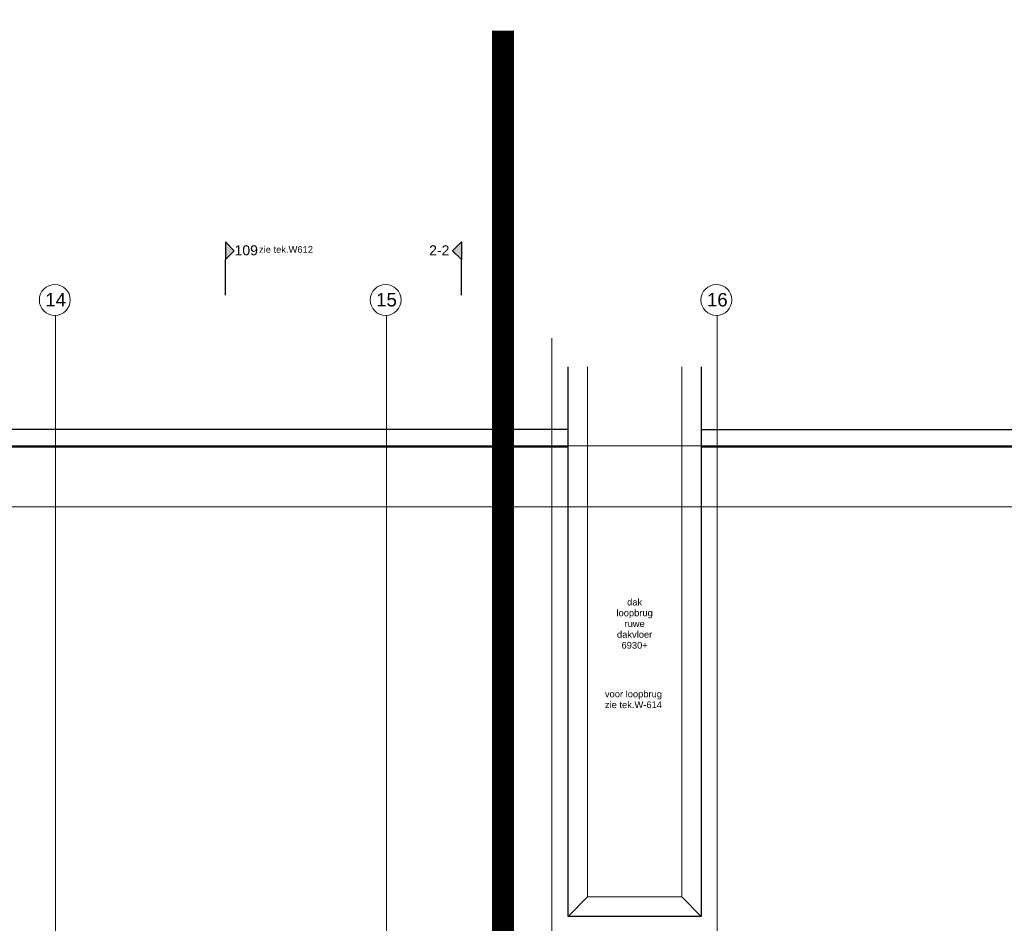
# Model space of a CAD drawing. Extents: x -38005 to 156061, y -31182 to 68140.
# Tile 22 of 48: x 16071 to 38393, y 47657 to 68140. Entities that reach past the tile are written whole.
import ezdxf
from ezdxf.enums import TextEntityAlignment as Align

# ---------------------------------------------------------------- set-up
doc = ezdxf.new("R2010")
doc.units = 0
doc.header["$LTSCALE"] = 50
doc.set_wipeout_variables(frame=1)
doc.linetypes.add('STYLE_11', pattern=[5, 3.888855, -0.416718, 0.277786, -0.416641])
for name, color, linetype in [('AB$1A---_ATTRIB050', 8, 'CONTINUOUS'), ('AL$1A---_ALGEMEEN', 8, 'CONTINUOUS'), ('AM$1A---_ARCERING', 8, 'CONTINUOUS'), ('AT$1A---_TEKST035', 8, 'CONTINUOUS'), ('BOUWKUNDIG', 8, 'CONTINUOUS'), ('kaderscheiding', 9, 'CONTINUOUS'), ('Tekening scheiding', 8, 'CONTINUOUS')]:
    doc.layers.add(name, color=color, linetype=linetype)
doc.layers.add('stramienen', color=1, linetype='CONTINUOUS', lineweight=15)
doc.styles.add('Arial', font='ARIAL.TTF')
doc.styles.get("Standard").update_dxf_attribs({"font": 'ISOCP'})

# ---------------------------------------------------------------- blocks, each defined once
blk = doc.blocks.new('A$C607426BE')
at = {"layer": 'kaderscheiding', "const_width": 500}
blk.add_lwpolyline([(-72180, -16016), (-72180, 82805)], dxfattribs=at)
blk = doc.blocks.new('drsnd pijl')
at = {"layer": 'AM$1A---_ARCERING', "linetype": 'Continuous', "lineweight": 0}
blk.add_hatch(color=256, dxfattribs=at).paths.add_polyline_path([(1005, 442), (200, 442), (0, 242), (-200, 442), (200, 442)])
at = {"layer": 'AL$1A---_ALGEMEEN', "color": 0}
blk.add_lwpolyline([(1005, 442), (200, 442), (0, 242), (-200, 442), (200, 442)], dxfattribs=at)
at = {"layer": 'AL$1A---_ALGEMEEN', "color": 0, "style": 'Arial'}
blk.add_attdef('peil', text='', height=227, rotation=90, dxfattribs=at).set_placement((170, -290), align=Align.BOTTOM_LEFT)
at = {"layer": 'AL$1A---_ALGEMEEN', "color": 0, "flags": 1}
blk.add_attdef('onderdeel', (-200, -700), '', height=227, dxfattribs=at)
blk = doc.blocks.new('200254 W 213 09-03-2007')
at = {"layer": 'AL$1A---_ALGEMEEN'}
for p, q in [((19604.55, 4194.87), (18989.05, 4194.87)), ((20033.65, 4194.75), (19661.65, 4194.75))]:
    blk.add_line(p, q, dxfattribs=at)
at = {"layer": 'AL$1A---_ALGEMEEN', "linetype": 'Continuous'}
for p, q in [((18990.35, 4186.99), (19605.05, 4186.99)), ((19661.65, 4186.99), (20033.65, 4186.99))]:
    blk.add_line(p, q, dxfattribs=at)
at = {"layer": 'stramienen', "linetype": 'STYLE_11', "ltscale": 50}
for p, q in [((19371.95, 2695.43), (19371.95, 4240.03)), ((19521.95, 2695.43), (19521.95, 4240.03)), ((19671.95, 2695.43), (19671.95, 4240.03)), ((19596.95, 2737.41), (19596.95, 4236.3))]:
    blk.add_line(p, q, dxfattribs=at)
at = {"layer": 'AL$1A---_ALGEMEEN'}
ref = blk.add_blockref('drsnd pijl', (19457.79, 4275.88), dxfattribs=dict(at, xscale=-0.02, yscale=0.02, zscale=0.02, rotation=90))
ref.add_attrib('peil', '109', dxfattribs={"layer": 'AB$1A---_ATTRIB050', "height": 4.546, "style": 'Arial'}).set_placement((19453.06, 4272.48), align=Align.BOTTOM_LEFT)
ref = blk.add_blockref('drsnd pijl', (19547.11, 4275.88), dxfattribs=dict(at, xscale=0.02, yscale=0.02, zscale=0.02, rotation=270))
ref.add_attrib('peil', '2-2', dxfattribs={"layer": 'AB$1A---_ATTRIB050', "height": 4.546, "style": 'Arial'}).set_placement((19541.3, 4272.48), align=Align.BOTTOM_LEFT)
at = {"layer": 'AT$1A---_TEKST035', "insert": (19476.39, 4276.46), "char_height": 3.0305, "attachment_point": 5, "line_spacing_factor": 0.967741, "style": 'Arial'}
blk.add_mtext('{\\C256;\\lzie tek.W612}', dxfattribs=at)
at = {"linetype": 'Continuous'}
for points in [[(19378.55, 4253.6), (19378.55, 4253.42), (19378.54, 4253.25), (19378.53, 4253.08), (19378.52, 4252.91), (19378.5, 4252.74), (19378.47, 4252.57), (19378.45, 4252.4), (19378.41, 4252.23), (19378.38, 4252.06), (19378.34, 4251.89), (19378.3, 4251.73), (19378.25, 4251.56), (19378.2, 4251.4), (19378.14, 4251.24), (19378.08, 4251.08), (19378.02, 4250.92), (19377.95, 4250.76), (19377.88, 4250.6), (19377.8, 4250.45), (19377.72, 4250.3), (19377.64, 4250.14), (19377.55, 4250), (19377.46, 4249.85), (19377.37, 4249.71), (19377.27, 4249.56), (19377.17, 4249.43), (19377.07, 4249.29), (19376.96, 4249.15), (19376.85, 4249.02), (19376.74, 4248.89), (19376.62, 4248.77), (19376.5, 4248.65), (19376.38, 4248.53), (19376.25, 4248.41), (19376.12, 4248.29), (19375.99, 4248.18), (19375.86, 4248.08), (19375.72, 4247.97), (19375.58, 4247.87), (19375.44, 4247.77), (19375.29, 4247.68), (19375.15, 4247.59), (19375, 4247.5), (19374.85, 4247.42), (19374.7, 4247.34), (19374.54, 4247.27), (19374.39, 4247.2), (19374.23, 4247.13), (19374.07, 4247.06), (19373.91, 4247), (19373.75, 4246.95), (19373.58, 4246.9), (19373.42, 4246.85), (19373.25, 4246.81), (19373.08, 4246.77), (19372.91, 4246.73), (19372.75, 4246.7), (19372.58, 4246.67), (19372.41, 4246.65), (19372.24, 4246.63), (19372.06, 4246.61), (19371.89, 4246.6), (19371.72, 4246.6), (19371.55, 4246.6), (19371.38, 4246.6), (19371.21, 4246.6), (19371.03, 4246.61), (19370.86, 4246.63), (19370.69, 4246.65), (19370.52, 4246.67), (19370.35, 4246.7), (19370.18, 4246.73), (19370.02, 4246.77), (19369.85, 4246.81), (19369.68, 4246.85), (19369.52, 4246.9), (19369.35, 4246.95), (19369.19, 4247), (19369.03, 4247.06), (19368.87, 4247.13), (19368.71, 4247.2), (19368.56, 4247.27), (19368.4, 4247.34), (19368.25, 4247.42), (19368.1, 4247.5), (19367.95, 4247.59), (19367.8, 4247.68), (19367.66, 4247.77), (19367.52, 4247.87), (19367.38, 4247.97), (19367.24, 4248.08), (19367.11, 4248.18), (19366.98, 4248.29), (19366.85, 4248.41), (19366.72, 4248.53), (19366.6, 4248.65), (19366.48, 4248.77), (19366.36, 4248.89), (19366.25, 4249.02), (19366.14, 4249.15), (19366.03, 4249.29), (19365.93, 4249.43), (19365.83, 4249.56), (19365.73, 4249.71), (19365.64, 4249.85), (19365.55, 4250), (19365.46, 4250.14), (19365.38, 4250.3), (19365.3, 4250.45), (19365.22, 4250.6), (19365.15, 4250.76), (19365.08, 4250.92), (19365.02, 4251.08), (19364.96, 4251.24), (19364.9, 4251.4), (19364.85, 4251.56), (19364.8, 4251.73), (19364.76, 4251.89), (19364.72, 4252.06), (19364.68, 4252.23), (19364.65, 4252.4), (19364.63, 4252.57), (19364.6, 4252.74), (19364.58, 4252.91), (19364.57, 4253.08), (19364.56, 4253.25), (19364.55, 4253.42), (19364.55, 4253.6), (19364.55, 4253.77), (19364.56, 4253.94), (19364.57, 4254.11), (19364.58, 4254.28), (19364.6, 4254.45), (19364.63, 4254.62), (19364.65, 4254.79), (19364.68, 4254.96), (19364.72, 4255.13), (19364.76, 4255.3), (19364.8, 4255.46), (19364.85, 4255.63), (19364.9, 4255.79), (19364.96, 4255.95), (19365.02, 4256.11), (19365.08, 4256.27), (19365.15, 4256.43), (19365.22, 4256.59), (19365.3, 4256.74), (19365.38, 4256.9), (19365.46, 4257.05), (19365.55, 4257.19), (19365.64, 4257.34), (19365.73, 4257.48), (19365.83, 4257.63), (19365.93, 4257.77), (19366.03, 4257.9), (19366.14, 4258.04), (19366.25, 4258.17), (19366.36, 4258.3), (19366.48, 4258.42), (19366.6, 4258.55), (19366.72, 4258.66), (19366.85, 4258.78), (19366.98, 4258.9), (19367.11, 4259.01), (19367.24, 4259.11), (19367.38, 4259.22), (19367.52, 4259.32), (19367.66, 4259.42), (19367.8, 4259.51), (19367.95, 4259.6), (19368.1, 4259.69), (19368.25, 4259.77), (19368.4, 4259.85), (19368.56, 4259.92), (19368.71, 4259.99), (19368.87, 4260.06), (19369.03, 4260.13), (19369.19, 4260.19), (19369.35, 4260.24), (19369.52, 4260.29), (19369.68, 4260.34), (19369.85, 4260.39), (19370.02, 4260.43), (19370.18, 4260.46), (19370.35, 4260.49), (19370.52, 4260.52), (19370.69, 4260.54), (19370.86, 4260.56), (19371.03, 4260.58), (19371.21, 4260.59), (19371.38, 4260.59), (19371.55, 4260.6), (19371.72, 4260.59), (19371.89, 4260.59), (19372.06, 4260.58), (19372.24, 4260.56), (19372.41, 4260.54), (19372.58, 4260.52), (19372.75, 4260.49), (19372.91, 4260.46), (19373.08, 4260.43), (19373.25, 4260.39), (19373.42, 4260.34), (19373.58, 4260.29), (19373.75, 4260.24), (19373.91, 4260.19), (19374.07, 4260.13), (19374.23, 4260.06), (19374.39, 4259.99), (19374.54, 4259.92), (19374.7, 4259.85), (19374.85, 4259.77), (19375, 4259.69), (19375.15, 4259.6), (19375.29, 4259.51), (19375.44, 4259.42), (19375.58, 4259.32), (19375.72, 4259.22), (19375.86, 4259.11), (19375.99, 4259.01), (19376.12, 4258.9), (19376.25, 4258.78), (19376.38, 4258.66), (19376.5, 4258.55), (19376.62, 4258.42), (19376.74, 4258.3), (19376.85, 4258.17), (19376.96, 4258.04), (19377.07, 4257.9), (19377.17, 4257.77), (19377.27, 4257.63), (19377.37, 4257.48), (19377.46, 4257.34), (19377.55, 4257.19), (19377.64, 4257.05), (19377.72, 4256.9), (19377.8, 4256.74), (19377.88, 4256.59), (19377.95, 4256.43), (19378.02, 4256.27), (19378.08, 4256.11), (19378.14, 4255.95), (19378.2, 4255.79), (19378.25, 4255.63), (19378.3, 4255.46), (19378.34, 4255.3), (19378.38, 4255.13), (19378.41, 4254.96), (19378.45, 4254.79), (19378.47, 4254.62), (19378.5, 4254.45), (19378.52, 4254.28), (19378.53, 4254.11), (19378.54, 4253.94), (19378.55, 4253.77)], [(19528.55, 4253.6), (19528.55, 4253.42), (19528.54, 4253.25), (19528.53, 4253.08), (19528.52, 4252.91), (19528.5, 4252.74), (19528.47, 4252.57), (19528.45, 4252.4), (19528.41, 4252.23), (19528.38, 4252.06), (19528.34, 4251.89), (19528.3, 4251.73), (19528.25, 4251.56), (19528.2, 4251.4), (19528.14, 4251.24), (19528.08, 4251.08), (19528.02, 4250.92), (19527.95, 4250.76), (19527.88, 4250.6), (19527.8, 4250.45), (19527.72, 4250.3), (19527.64, 4250.14), (19527.55, 4250), (19527.46, 4249.85), (19527.37, 4249.71), (19527.27, 4249.56), (19527.17, 4249.43), (19527.07, 4249.29), (19526.96, 4249.15), (19526.85, 4249.02), (19526.74, 4248.89), (19526.62, 4248.77), (19526.5, 4248.65), (19526.38, 4248.53), (19526.25, 4248.41), (19526.12, 4248.29), (19525.99, 4248.18), (19525.86, 4248.08), (19525.72, 4247.97), (19525.58, 4247.87), (19525.44, 4247.77), (19525.29, 4247.68), (19525.15, 4247.59), (19525, 4247.5), (19524.85, 4247.42), (19524.7, 4247.34), (19524.54, 4247.27), (19524.39, 4247.2), (19524.23, 4247.13), (19524.07, 4247.06), (19523.91, 4247), (19523.75, 4246.95), (19523.58, 4246.9), (19523.42, 4246.85), (19523.25, 4246.81), (19523.08, 4246.77), (19522.91, 4246.73), (19522.75, 4246.7), (19522.58, 4246.67), (19522.41, 4246.65), (19522.24, 4246.63), (19522.06, 4246.61), (19521.89, 4246.6), (19521.72, 4246.6), (19521.55, 4246.6), (19521.38, 4246.6), (19521.21, 4246.6), (19521.03, 4246.61), (19520.86, 4246.63), (19520.69, 4246.65), (19520.52, 4246.67), (19520.35, 4246.7), (19520.18, 4246.73), (19520.02, 4246.77), (19519.85, 4246.81), (19519.68, 4246.85), (19519.52, 4246.9), (19519.35, 4246.95), (19519.19, 4247), (19519.03, 4247.06), (19518.87, 4247.13), (19518.71, 4247.2), (19518.56, 4247.27), (19518.4, 4247.34), (19518.25, 4247.42), (19518.1, 4247.5), (19517.95, 4247.59), (19517.8, 4247.68), (19517.66, 4247.77), (19517.52, 4247.87), (19517.38, 4247.97), (19517.24, 4248.08), (19517.11, 4248.18), (19516.98, 4248.29), (19516.85, 4248.41), (19516.72, 4248.53), (19516.6, 4248.65), (19516.48, 4248.77), (19516.36, 4248.89), (19516.25, 4249.02), (19516.14, 4249.15), (19516.03, 4249.29), (19515.93, 4249.43), (19515.83, 4249.56), (19515.73, 4249.71), (19515.64, 4249.85), (19515.55, 4250), (19515.46, 4250.14), (19515.38, 4250.3), (19515.3, 4250.45), (19515.22, 4250.6), (19515.15, 4250.76), (19515.08, 4250.92), (19515.02, 4251.08), (19514.96, 4251.24), (19514.9, 4251.4), (19514.85, 4251.56), (19514.8, 4251.73), (19514.76, 4251.89), (19514.72, 4252.06), (19514.68, 4252.23), (19514.65, 4252.4), (19514.63, 4252.57), (19514.6, 4252.74), (19514.58, 4252.91), (19514.57, 4253.08), (19514.56, 4253.25), (19514.55, 4253.42), (19514.55, 4253.6), (19514.55, 4253.77), (19514.56, 4253.94), (19514.57, 4254.11), (19514.58, 4254.28), (19514.6, 4254.45), (19514.63, 4254.62), (19514.65, 4254.79), (19514.68, 4254.96), (19514.72, 4255.13), (19514.76, 4255.3), (19514.8, 4255.46), (19514.85, 4255.63), (19514.9, 4255.79), (19514.96, 4255.95), (19515.02, 4256.11), (19515.08, 4256.27), (19515.15, 4256.43), (19515.22, 4256.59), (19515.3, 4256.74), (19515.38, 4256.9), (19515.46, 4257.05), (19515.55, 4257.19), (19515.64, 4257.34), (19515.73, 4257.48), (19515.83, 4257.63), (19515.93, 4257.77), (19516.03, 4257.9), (19516.14, 4258.04), (19516.25, 4258.17), (19516.36, 4258.3), (19516.48, 4258.42), (19516.6, 4258.55), (19516.72, 4258.66), (19516.85, 4258.78), (19516.98, 4258.9), (19517.11, 4259.01), (19517.24, 4259.11), (19517.38, 4259.22), (19517.52, 4259.32), (19517.66, 4259.42), (19517.8, 4259.51), (19517.95, 4259.6), (19518.1, 4259.69), (19518.25, 4259.77), (19518.4, 4259.85), (19518.56, 4259.92), (19518.71, 4259.99), (19518.87, 4260.06), (19519.03, 4260.13), (19519.19, 4260.19), (19519.35, 4260.24), (19519.52, 4260.29), (19519.68, 4260.34), (19519.85, 4260.39), (19520.02, 4260.43), (19520.18, 4260.46), (19520.35, 4260.49), (19520.52, 4260.52), (19520.69, 4260.54), (19520.86, 4260.56), (19521.03, 4260.58), (19521.21, 4260.59), (19521.38, 4260.59), (19521.55, 4260.6), (19521.72, 4260.59), (19521.89, 4260.59), (19522.06, 4260.58), (19522.24, 4260.56), (19522.41, 4260.54), (19522.58, 4260.52), (19522.75, 4260.49), (19522.91, 4260.46), (19523.08, 4260.43), (19523.25, 4260.39), (19523.42, 4260.34), (19523.58, 4260.29), (19523.75, 4260.24), (19523.91, 4260.19), (19524.07, 4260.13), (19524.23, 4260.06), (19524.39, 4259.99), (19524.54, 4259.92), (19524.7, 4259.85), (19524.85, 4259.77), (19525, 4259.69), (19525.15, 4259.6), (19525.29, 4259.51), (19525.44, 4259.42), (19525.58, 4259.32), (19525.72, 4259.22), (19525.86, 4259.11), (19525.99, 4259.01), (19526.12, 4258.9), (19526.25, 4258.78), (19526.38, 4258.66), (19526.5, 4258.55), (19526.62, 4258.42), (19526.74, 4258.3), (19526.85, 4258.17), (19526.96, 4258.04), (19527.07, 4257.9), (19527.17, 4257.77), (19527.27, 4257.63), (19527.37, 4257.48), (19527.46, 4257.34), (19527.55, 4257.19), (19527.64, 4257.05), (19527.72, 4256.9), (19527.8, 4256.74), (19527.88, 4256.59), (19527.95, 4256.43), (19528.02, 4256.27), (19528.08, 4256.11), (19528.14, 4255.95), (19528.2, 4255.79), (19528.25, 4255.63), (19528.3, 4255.46), (19528.34, 4255.3), (19528.38, 4255.13), (19528.41, 4254.96), (19528.45, 4254.79), (19528.47, 4254.62), (19528.5, 4254.45), (19528.52, 4254.28), (19528.53, 4254.11), (19528.54, 4253.94), (19528.55, 4253.77)], [(19678.55, 4253.6), (19678.55, 4253.42), (19678.54, 4253.25), (19678.53, 4253.08), (19678.52, 4252.91), (19678.5, 4252.74), (19678.47, 4252.57), (19678.45, 4252.4), (19678.41, 4252.23), (19678.38, 4252.06), (19678.34, 4251.89), (19678.3, 4251.73), (19678.25, 4251.56), (19678.2, 4251.4), (19678.14, 4251.24), (19678.08, 4251.08), (19678.02, 4250.92), (19677.95, 4250.76), (19677.88, 4250.6), (19677.8, 4250.45), (19677.72, 4250.3), (19677.64, 4250.14), (19677.55, 4250), (19677.46, 4249.85), (19677.37, 4249.71), (19677.27, 4249.56), (19677.17, 4249.43), (19677.07, 4249.29), (19676.96, 4249.15), (19676.85, 4249.02), (19676.74, 4248.89), (19676.62, 4248.77), (19676.5, 4248.65), (19676.38, 4248.53), (19676.25, 4248.41), (19676.12, 4248.29), (19675.99, 4248.18), (19675.86, 4248.08), (19675.72, 4247.97), (19675.58, 4247.87), (19675.44, 4247.77), (19675.29, 4247.68), (19675.15, 4247.59), (19675, 4247.5), (19674.85, 4247.42), (19674.7, 4247.34), (19674.54, 4247.27), (19674.39, 4247.2), (19674.23, 4247.13), (19674.07, 4247.06), (19673.91, 4247), (19673.75, 4246.95), (19673.58, 4246.9), (19673.42, 4246.85), (19673.25, 4246.81), (19673.08, 4246.77), (19672.91, 4246.73), (19672.75, 4246.7), (19672.58, 4246.67), (19672.41, 4246.65), (19672.24, 4246.63), (19672.06, 4246.61), (19671.89, 4246.6), (19671.72, 4246.6), (19671.55, 4246.6), (19671.38, 4246.6), (19671.21, 4246.6), (19671.03, 4246.61), (19670.86, 4246.63), (19670.69, 4246.65), (19670.52, 4246.67), (19670.35, 4246.7), (19670.18, 4246.73), (19670.02, 4246.77), (19669.85, 4246.81), (19669.68, 4246.85), (19669.52, 4246.9), (19669.35, 4246.95), (19669.19, 4247), (19669.03, 4247.06), (19668.87, 4247.13), (19668.71, 4247.2), (19668.56, 4247.27), (19668.4, 4247.34), (19668.25, 4247.42), (19668.1, 4247.5), (19667.95, 4247.59), (19667.8, 4247.68), (19667.66, 4247.77), (19667.52, 4247.87), (19667.38, 4247.97), (19667.24, 4248.08), (19667.11, 4248.18), (19666.98, 4248.29), (19666.85, 4248.41), (19666.72, 4248.53), (19666.6, 4248.65), (19666.48, 4248.77), (19666.36, 4248.89), (19666.25, 4249.02), (19666.14, 4249.15), (19666.03, 4249.29), (19665.93, 4249.43), (19665.83, 4249.56), (19665.73, 4249.71), (19665.64, 4249.85), (19665.55, 4250), (19665.46, 4250.14), (19665.38, 4250.3), (19665.3, 4250.45), (19665.22, 4250.6), (19665.15, 4250.76), (19665.08, 4250.92), (19665.02, 4251.08), (19664.96, 4251.24), (19664.9, 4251.4), (19664.85, 4251.56), (19664.8, 4251.73), (19664.76, 4251.89), (19664.72, 4252.06), (19664.68, 4252.23), (19664.65, 4252.4), (19664.63, 4252.57), (19664.6, 4252.74), (19664.58, 4252.91), (19664.57, 4253.08), (19664.56, 4253.25), (19664.55, 4253.42), (19664.55, 4253.6), (19664.55, 4253.77), (19664.56, 4253.94), (19664.57, 4254.11), (19664.58, 4254.28), (19664.6, 4254.45), (19664.63, 4254.62), (19664.65, 4254.79), (19664.68, 4254.96), (19664.72, 4255.13), (19664.76, 4255.3), (19664.8, 4255.46), (19664.85, 4255.63), (19664.9, 4255.79), (19664.96, 4255.95), (19665.02, 4256.11), (19665.08, 4256.27), (19665.15, 4256.43), (19665.22, 4256.59), (19665.3, 4256.74), (19665.38, 4256.9), (19665.46, 4257.05), (19665.55, 4257.19), (19665.64, 4257.34), (19665.73, 4257.48), (19665.83, 4257.63), (19665.93, 4257.77), (19666.03, 4257.9), (19666.14, 4258.04), (19666.25, 4258.17), (19666.36, 4258.3), (19666.48, 4258.42), (19666.6, 4258.55), (19666.72, 4258.66), (19666.85, 4258.78), (19666.98, 4258.9), (19667.11, 4259.01), (19667.24, 4259.11), (19667.38, 4259.22), (19667.52, 4259.32), (19667.66, 4259.42), (19667.8, 4259.51), (19667.95, 4259.6), (19668.1, 4259.69), (19668.25, 4259.77), (19668.4, 4259.85), (19668.56, 4259.92), (19668.71, 4259.99), (19668.87, 4260.06), (19669.03, 4260.13), (19669.19, 4260.19), (19669.35, 4260.24), (19669.52, 4260.29), (19669.68, 4260.34), (19669.85, 4260.39), (19670.02, 4260.43), (19670.18, 4260.46), (19670.35, 4260.49), (19670.52, 4260.52), (19670.69, 4260.54), (19670.86, 4260.56), (19671.03, 4260.58), (19671.21, 4260.59), (19671.38, 4260.59), (19671.55, 4260.6), (19671.72, 4260.59), (19671.89, 4260.59), (19672.06, 4260.58), (19672.24, 4260.56), (19672.41, 4260.54), (19672.58, 4260.52), (19672.75, 4260.49), (19672.91, 4260.46), (19673.08, 4260.43), (19673.25, 4260.39), (19673.42, 4260.34), (19673.58, 4260.29), (19673.75, 4260.24), (19673.91, 4260.19), (19674.07, 4260.13), (19674.23, 4260.06), (19674.39, 4259.99), (19674.54, 4259.92), (19674.7, 4259.85), (19674.85, 4259.77), (19675, 4259.69), (19675.15, 4259.6), (19675.29, 4259.51), (19675.44, 4259.42), (19675.58, 4259.32), (19675.72, 4259.22), (19675.86, 4259.11), (19675.99, 4259.01), (19676.12, 4258.9), (19676.25, 4258.78), (19676.38, 4258.66), (19676.5, 4258.55), (19676.62, 4258.42), (19676.74, 4258.3), (19676.85, 4258.17), (19676.96, 4258.04), (19677.07, 4257.9), (19677.17, 4257.77), (19677.27, 4257.63), (19677.37, 4257.48), (19677.46, 4257.34), (19677.55, 4257.19), (19677.64, 4257.05), (19677.72, 4256.9), (19677.8, 4256.74), (19677.88, 4256.59), (19677.95, 4256.43), (19678.02, 4256.27), (19678.08, 4256.11), (19678.14, 4255.95), (19678.2, 4255.79), (19678.25, 4255.63), (19678.3, 4255.46), (19678.34, 4255.3), (19678.38, 4255.13), (19678.41, 4254.96), (19678.45, 4254.79), (19678.47, 4254.62), (19678.5, 4254.45), (19678.52, 4254.28), (19678.53, 4254.11), (19678.54, 4253.94), (19678.55, 4253.77)]]:
    blk.add_wipeout(points, dxfattribs=at).dxf.layer = 'AL$1A---_ALGEMEEN'
at = {"layer": 'stramienen'}
for p, q in [((19371.95, 4246.78), (19371.95, 4240.03)), ((19521.95, 4246.78), (19521.95, 4240.03)), ((19671.95, 4246.78), (19671.95, 4240.03))]:
    blk.add_line(p, q, dxfattribs=at)
for centre in [(19371.55, 4253.6), (19521.55, 4253.6), (19671.55, 4253.6)]:
    blk.add_circle(centre, 7, dxfattribs=at)
at = {"layer": 'stramienen', "char_height": 6.061, "attachment_point": 2, "line_spacing_factor": 0.967741, "style": 'Arial'}
for s, insert in [('{\\C1;\\l14}', (19371.95, 4256.74)), ('{\\C1;\\l15}', (19521.95, 4256.74)), ('{\\C1;\\l16}', (19671.95, 4256.74))]:
    blk.add_mtext(s, dxfattribs=dict(at, insert=insert))
blk.add_wipeout([(19604.27, 4223.34), (19664.67, 4223.34), (19664.67, 3974.15), (19604.27, 3974.15)]).dxf.layer = 'AL$1A---_ALGEMEEN'
at = {"layer": 'AL$1A---_ALGEMEEN'}
for p, q in [((19604.27, 3974.15), (19613.07, 3982.95)), ((19664.67, 3974.15), (19655.87, 3982.95))]:
    blk.add_line(p, q, dxfattribs=at)
at = {"layer": 'AL$1A---_ALGEMEEN', "flags": 128}
blk.add_lwpolyline([(19664.67, 4223.34), (19664.67, 3974.15), (19604.27, 3974.15), (19604.27, 4223.34)], dxfattribs=at)
at = {"layer": 'AL$1A---_ALGEMEEN', "lineweight": 15}
blk.add_lwpolyline([(19613.07, 4223.34), (19613.07, 3982.95), (19655.87, 3982.95), (19655.87, 4223.34)], dxfattribs=at)
at = {"layer": 'stramienen', "linetype": 'STYLE_11', "ltscale": 50}
for p, q in [((18274.75, 4187.45), (20050.35, 4187.45)), ((19004.75, 4159.85), (21069.14, 4159.85))]:
    blk.add_line(p, q, dxfattribs=at)
at = {"linetype": 'Continuous'}
blk.add_wipeout([(19625.64, 4094.61), (19643.3, 4094.61), (19643.3, 4118.95), (19625.64, 4118.95)], dxfattribs=at).dxf.layer = 'AL$1A---_ALGEMEEN'
blk.add_wipeout([(19621, 4067.63), (19646.86, 4067.63), (19646.86, 4077.36), (19621, 4077.36)]).dxf.layer = 'AL$1A---_ALGEMEEN'
at = {"layer": 'AT$1A---_TEKST035', "char_height": 3.0305, "line_spacing_factor": 0.967741, "style": 'Arial'}
for s, insert, attachment_point in [('{\\C256;\\ldak \\Ploopbrug \\Pruwe\\Pdakvloer\\P6930+}', (19634.47, 4118.13), 2), ('{\\C256;\\lvoor loopbrug\\Pzie tek.W-614}', (19633.93, 4072.5), 5)]:
    blk.add_mtext(s, dxfattribs=dict(at, insert=insert, attachment_point=attachment_point))

msp = doc.modelspace()

# ---------------------------------------------------------------- block references
at = {"layer": 'Tekening scheiding'}
msp.add_blockref('A$C607426BE', (99205, -14916), dxfattribs=at)

# ---------------------------------------------------------------- next in the draw order: block references
at = {"layer": 'BOUWKUNDIG', "xscale": 50, "yscale": 50, "zscale": 50}
msp.add_blockref('200254 W 213 09-03-2007', (-951711, -150893), dxfattribs=at)

doc.saveas('drawing.dxf')
